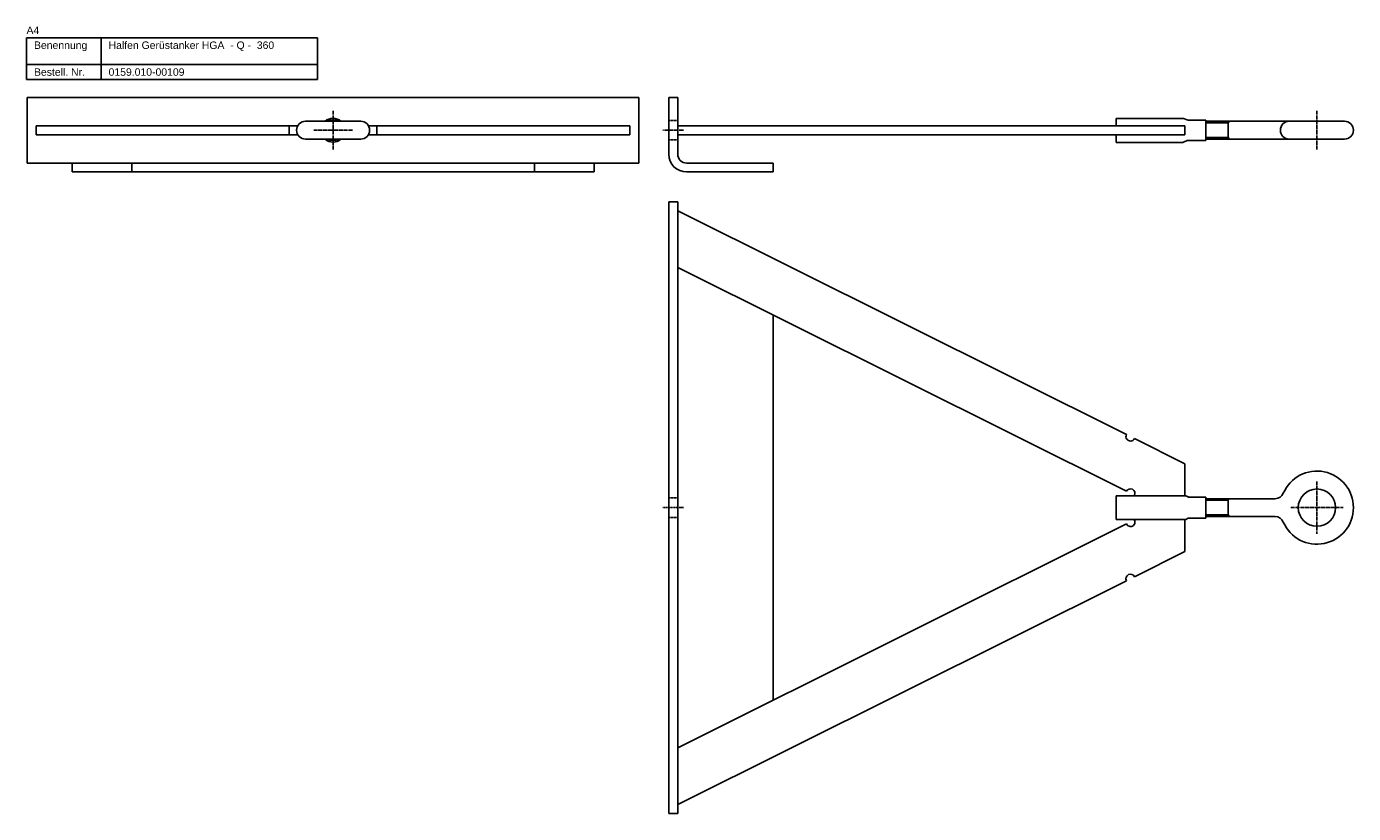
# Model space of a CAD drawing. Header units: inches. Extents: x 9 to 6602, y 8 to 536.
# Tile 8 of 8: x 5712 to 6602, y 8 to 536. Entities that reach past the tile are written whole.
import ezdxf

# ---------------------------------------------------------------- set-up
doc = ezdxf.new("R2010")
doc.units = ezdxf.units.IN
doc.header["$MEASUREMENT"] = 0
doc.linetypes.add('MITTE2', pattern=[1.125, 0.75, -0.125, 0.125, -0.125])
doc.linetypes.add('VERDECKT2', pattern=[0.1875, 0.125, -0.0625])
doc.layers.add('Halfen', color=2, linetype='Continuous')
doc.styles.add('ARIAL50', font='ARIAL.TTF', dxfattribs={"height": 5})

msp = doc.modelspace()

# ---------------------------------------------------------------- linework, layer by layer
at = {"layer": 'Halfen'}
for p, q in [((5712.15, 528.16), (5907.15, 528.16)), ((5712.15, 500.16), (5712.15, 528.16)), ((5762.15, 500.16), (5762.15, 528.16)), ((5907.15, 500.16), (5907.15, 528.16)), ((5712.15, 510.16), (5907.15, 510.16)), ((5712.15, 500.16), (5907.15, 500.16)), ((5712.65, 488.16), (6122.65, 488.16)), ((5712.65, 488.16), (5712.65, 444.16)), ((6122.65, 444.16), (6122.65, 488.16)), ((6142.65, 488.16), (6142.65, 450.16)), ((6142.65, 488.16), (6148.65, 488.16)), ((6148.65, 488.16), (6148.65, 450.16)), ((5936.15, 472.16), (5899.15, 472.16)), ((6442.65, 474.01), (6487.38, 474.01)), ((6442.65, 474.01), (6442.65, 469.16)), ((6487.72, 473.95), (6490.18, 473.07)), ((6490.52, 473.01), (6502.65, 473.01)), ((6502.65, 459.31), (6502.65, 473.01)), ((6502.65, 472.16), (6595.65, 472.16)), ((5893.95, 469.16), (5718.68, 469.16)), ((5718.68, 463.16), (5718.68, 469.16)), ((5893.95, 463.16), (5718.68, 463.16)), ((5888.24, 463.16), (5888.24, 469.16)), ((6116.62, 469.16), (5941.35, 469.16)), ((6116.62, 463.16), (5941.35, 463.16)), ((5947.06, 463.16), (5947.06, 469.16)), ((6116.62, 463.16), (6116.62, 469.16)), ((6148.65, 469.16), (6488.65, 469.16)), ((6148.65, 463.16), (6488.65, 463.16)), ((6442.65, 463.16), (6442.65, 458.01)), ((6488.65, 469.16), (6488.65, 463.16)), ((5936.15, 460.16), (5899.15, 460.16)), ((6442.65, 458.01), (6487.38, 458.01)), ((6487.82, 458.11), (6490.08, 459.21)), ((6490.52, 459.31), (6502.65, 459.31)), ((6502.65, 460.16), (6595.65, 460.16)), ((6122.65, 444.16), (5712.65, 444.16)), ((5742.65, 438.16), (5742.65, 444.16)), ((6092.65, 438.16), (5742.65, 438.16)), ((5782.65, 438.16), (5782.65, 444.16)), ((6052.65, 438.16), (6052.65, 444.16)), ((6092.65, 438.16), (6092.65, 444.16)), ((6154.65, 444.16), (6212.65, 444.16)), ((6154.65, 438.16), (6212.65, 438.16)), ((6212.65, 438.16), (6212.65, 444.16)), ((6142.65, 418.16), (6142.65, 8.16)), ((6148.65, 418.16), (6142.65, 418.16)), ((6148.65, 418.16), (6148.65, 8.16)), ((6449.47, 262.12), (6148.65, 412.13)), ((6449.47, 224.12), (6148.65, 374.14)), ((6212.65, 84.1), (6212.65, 342.22)), ((6488.65, 242.58), (6454.84, 259.44)), ((6488.65, 242.58), (6488.65, 221.16)), ((6442.65, 221.16), (6488.65, 221.16)), ((6442.65, 221.16), (6442.65, 205.16)), ((6454.84, 221.45), (6455.4, 221.16)), ((6488.65, 221.16), (6455.4, 221.16)), ((6489.31, 221.01), (6490.74, 220.31)), ((6491.39, 220.16), (6502.65, 220.16)), ((6502.65, 220.16), (6502.65, 206.16)), ((6549.11, 219.16), (6502.65, 219.16)), ((6442.65, 205.16), (6488.65, 205.16)), ((6454.84, 204.88), (6455.4, 205.16)), ((6488.65, 205.16), (6455.4, 205.16)), ((6488.65, 183.75), (6488.65, 205.16)), ((6489.31, 205.31), (6490.74, 206.01)), ((6491.39, 206.16), (6502.65, 206.16)), ((6549.11, 207.16), (6502.65, 207.16)), ((6449.47, 202.2), (6148.65, 52.19)), ((6488.65, 183.75), (6454.84, 166.89)), ((6449.47, 164.21), (6148.65, 14.2)), ((6142.65, 8.16), (6148.65, 8.16))]:
    msp.add_line(p, q, dxfattribs=at)
at = {"layer": 'Halfen', "color": 1, "linetype": 'MITTE2', "ltscale": 3}
for p, q in [((5917.65, 479.16), (5917.65, 453.17)), ((6577.15, 479.16), (6577.15, 453.16)), ((5930.65, 466.16), (5904.65, 466.16)), ((6152.65, 466.16), (6138.65, 466.16)), ((6577.15, 230.66), (6577.15, 195.66)), ((6559.65, 213.16), (6594.65, 213.16))]:
    msp.add_line(p, q, dxfattribs=at)
at = {"layer": 'Halfen', "color": 1, "linetype": 'VERDECKT2', "ltscale": 1.5}
for p, q in [((6142.65, 472.66), (6148.65, 472.66)), ((6142.65, 459.66), (6148.65, 459.66)), ((6142.65, 219.66), (6148.65, 219.66)), ((6142.65, 206.66), (6148.65, 206.66))]:
    msp.add_line(p, q, dxfattribs=at)
at = {"layer": 'Halfen', "color": 1}
for p, q in [((6517.65, 472.16), (6517.65, 460.16)), ((6517.65, 471.09), (6518.65, 472.16)), ((6517.65, 471.09), (6502.65, 471.09)), ((6517.65, 461.24), (6502.65, 461.24)), ((6517.65, 461.24), (6518.65, 460.16)), ((6517.65, 218.09), (6502.65, 218.09)), ((6517.65, 219.16), (6517.65, 207.16)), ((6517.65, 218.09), (6518.65, 219.16)), ((6517.65, 208.24), (6502.65, 208.24)), ((6517.65, 208.24), (6518.65, 207.16))]:
    msp.add_line(p, q, dxfattribs=at)
at = {"layer": 'Halfen', "color": 1, "linetype": 'MITTE2'}
msp.add_line((6152.65, 213.16), (6138.65, 213.16), dxfattribs=at)
at = {"layer": 'Halfen'}
msp.add_circle((6577.15, 213.16), 12.5, dxfattribs=at)
for centre, radius, start, end in [((5899.15, 466.16), 6, 90, 270), ((5917.65, 466.16), 8, 48.59038, 131.40962), ((5917.65, 466.16), 7, 58.99728, 121.00272), ((5936.15, 466.16), 6, 270, 90), ((6487.38, 473.01), 1, 70.25435, 90), ((6490.52, 474.01), 1, 250.25435, 270), ((6558.65, 466.16), 6, 90, 270), ((6595.65, 466.16), 6, 270, 90), ((5917.65, 466.16), 8, 228.59038, 311.40962), ((5917.65, 466.16), 7, 238.99728, 301.00272), ((6487.38, 459.01), 1, 270, 295.93155), ((6490.52, 458.31), 1, 90, 115.93155), ((6154.65, 450.16), 12, 180, 270), ((6154.65, 450.16), 6, 180, 270), ((6452.15, 260.78), 3, 153.49506, 333.49506), ((6577.15, 213.16), 24.5, 203.16888, 156.83112), ((6452.15, 222.78), 3, 333.49506, 153.49506), ((6549.11, 225.16), 6, 270, 336.83112), ((6488.65, 219.66), 1.5, 63.99577, 90), ((6491.39, 221.66), 1.5, 243.99577, 270), ((6452.15, 203.54), 3, 206.50494, 26.50494), ((6488.65, 206.66), 1.5, 270, 296.00423), ((6491.39, 204.66), 1.5, 90, 116.00423), ((6549.11, 201.16), 6, 23.16888, 90), ((6452.15, 165.55), 3, 26.50494, 206.50494)]:
    msp.add_arc(centre, radius, start, end, dxfattribs=at)

# ---------------------------------------------------------------- texts
at = {"layer": 'Halfen', "style": 'ARIAL50'}
for s, p in [('A4', (5712.15, 530.66)), ('Benennung', (5717.15, 520.66)), ('Halfen Gerüstanker HGA  - Q -  360', (5767.15, 520.66)), ('Bestell. Nr.', (5717.15, 502.66)), ('0159.010-00109', (5767.15, 502.66))]:
    msp.add_text(s, height=5, dxfattribs=at).set_placement(p)

doc.saveas('drawing.dxf')
